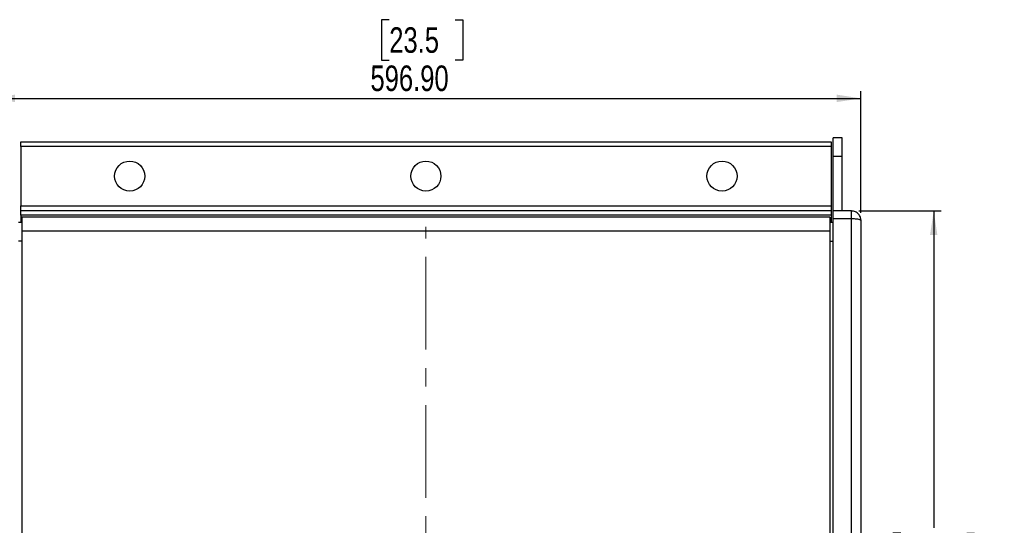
# Model space of a CAD drawing. Header units: millimetres. Extents: x 0 to 594, y 0 to 420.
# Tile 5 of 15: x 69 to 204, y 181 to 250. Entities that reach past the tile are written whole.
import ezdxf

# ---------------------------------------------------------------- set-up
doc = ezdxf.new("R2010")
doc.units = ezdxf.units.MM
doc.linetypes.add('CENTERX2', pattern=[20.32, 12.7, -2.54, 2.54, -2.54])
doc.layers.add('OUTLINE', color=7, linetype='Continuous')
doc.layers.add('SLD-0', color=7, linetype='Continuous')
doc.styles.add('SLDTEXTSTYLE0', font='TXT', dxfattribs={"width": 0.75})
doc.dimstyles.new('SLDDIMSTYLE0', dxfattribs={"dimtxt": 3.5, "dimasz": 3.302, "dimexe": 0, "dimexo": 0.0625, "dimgap": 0.875, "dimtad": 0, "dimtih": 1, "dimtoh": 1, "dimlfac": 5, "dimrnd": 1e-09, "dimzin": 12, "dimdsep": 46, "dimtxsty": 'SLDTEXTSTYLE0', "dimsah": 1, "dimcen": 0.09, "dimadec": 0, "dimazin": 3, "dimtfac": 1, "dimtofl": 0, "dimtmove": 0, "dimatfit": 3, "dimfxl": 1, "dimfrac": 2, "dimtolj": 1, "dimtzin": 12, "dimarcsym": 0})
doc.dimstyles.new('SLDDIMSTYLE1', dxfattribs={"dimtxt": 3.5, "dimasz": 3.302, "dimexe": 0, "dimexo": 0.0625, "dimgap": 0.875, "dimtad": 0, "dimtih": 1, "dimtoh": 1, "dimlfac": 5, "dimrnd": 1e-09, "dimzin": 4, "dimdsep": 46, "dimtxsty": 'SLDTEXTSTYLE0', "dimsah": 1, "dimcen": 0.09, "dimadec": 0, "dimazin": 1, "dimtfac": 1, "dimtofl": 0, "dimtmove": 0, "dimatfit": 3, "dimfxl": 1, "dimfrac": 2, "dimtolj": 1, "dimtzin": 12, "dimarcsym": 0})

# ---------------------------------------------------------------- blocks, each defined once
blk = doc.blocks.new('_D')
at = {"layer": 'OUTLINE', "transparency": 16777216}
for p, q in [((184.18, 224.07), (195.45, 224.07)), ((194.45, 224.07), (194.45, 180.6)), ((189.92, 179.89), (188.85, 179.89)), ((188.85, 179.89), (188.85, 174.33)), ((198.97, 179.89), (200.04, 179.89)), ((200.04, 179.89), (200.04, 174.33)), ((188.85, 174.33), (189.92, 174.33)), ((200.04, 174.33), (198.97, 174.33)), ((194.45, 121.62), (194.45, 169.09)), ((184.18, 121.62), (195.45, 121.62))]:
    blk.add_line(p, q, dxfattribs=at)
for points in [[(194.45, 224.07), (193.94, 220.76), (194.95, 220.76)], [(194.45, 121.62), (194.95, 124.92), (193.94, 124.92)]]:
    blk.add_solid(points, dxfattribs=at)
at = {"layer": 'OUTLINE', "transparency": 16777216, "char_height": 3.5, "attachment_point": 1, "style": 'SLDTEXTSTYLE0'}
for s, insert in [('20.2', (189.92, 178.84)), ('512.23', (187.33, 173.6))]:
    blk.add_mtext(s, dxfattribs=dict(at, insert=insert))
blk = doc.blocks.new('_D_1')
at = {"layer": 'OUTLINE', "transparency": 16777216}
for p, q in [((119.73, 250.3), (118.67, 250.3)), ((118.67, 250.3), (118.67, 244.75)), ((128.78, 250.3), (129.85, 250.3)), ((129.85, 250.3), (129.85, 244.75)), ((118.67, 244.75), (119.73, 244.75)), ((129.85, 244.75), (128.78, 244.75)), ((65.07, 223.79), (65.07, 240.51)), ((184.45, 223.79), (184.45, 240.51)), ((65.07, 239.51), (184.45, 239.51))]:
    blk.add_line(p, q, dxfattribs=at)
for points in [[(65.07, 239.51), (68.37, 239), (68.37, 240.02)], [(184.45, 239.51), (181.14, 240.02), (181.14, 239)]]:
    blk.add_solid(points, dxfattribs=at)
at = {"layer": 'OUTLINE', "transparency": 16777216, "char_height": 3.5, "attachment_point": 1, "style": 'SLDTEXTSTYLE0'}
for s, insert in [('23.5', (119.73, 249.26)), ('596.90', (117.15, 244.02))]:
    blk.add_mtext(s, dxfattribs=dict(at, insert=insert))

msp = doc.modelspace()

# ---------------------------------------------------------------- linework, layer by layer
at = {"color": 7, "linetype": 'Continuous', "lineweight": 25}
for p, q in [((181.906415, 234.085155), (180.636415, 234.085155)), ((180.636415, 231.577833), (180.636415, 234.085155)), ((181.906415, 231.577833), (181.906415, 234.085155)), ((69.160895, 233.545542), (180.351935, 233.545542)), ((69.160895, 232.910542), (69.160895, 233.545542)), ((180.351935, 232.910542), (69.160895, 232.910542)), ((69.160895, 232.910542), (69.160895, 224.782542)), ((180.351935, 233.545542), (180.351935, 232.910542)), ((180.351935, 232.910542), (180.351935, 224.782542)), ((180.636415, 231.577833), (181.906415, 231.577833)), ((180.636415, 224.06529), (180.636415, 231.577833)), ((181.906415, 224.06529), (181.906415, 231.577833)), ((69.160895, 224.782542), (180.351935, 224.782542)), ((69.160895, 224.147542), (69.160895, 224.782542)), ((180.351935, 224.782542), (180.351935, 224.147542)), ((69.160895, 224.147542), (180.351935, 224.147542)), ((69.160895, 223.512542), (69.160895, 224.147542)), ((180.351935, 223.512542), (69.160895, 223.512542)), ((69.160895, 223.512542), (69.160895, 222.465472)), ((180.179215, 223.221209), (69.333615, 223.221209)), ((69.333615, 223.221209), (69.333615, 221.355634)), ((180.179215, 223.221209), (180.179215, 221.355634)), ((180.351935, 224.147542), (180.351935, 223.512542)), ((180.351935, 223.512542), (180.351935, 222.465472)), ((183.176415, 224.06529), (180.636415, 224.06529)), ((180.636415, 223.024382), (180.636415, 224.06529)), ((180.636415, 122.660248), (180.636415, 223.024382)), ((180.636415, 223.024382), (183.176415, 223.024382)), ((183.176415, 122.660248), (183.176415, 223.024382)), ((69.333615, 222.465472), (68.876415, 222.465472)), ((180.636415, 222.465472), (180.179215, 222.465472)), ((184.446415, 222.792099), (184.446415, 122.892532)), ((69.333615, 221.355634), (69.333615, 124.328996)), ((69.333615, 221.355634), (180.179215, 221.355634)), ((180.179215, 221.355634), (180.179215, 124.328996))]:
    msp.add_line(p, q, dxfattribs=at)
at = {"color": 8, "linetype": 'Continuous', "lineweight": 25}
for p, q in [((183.176415, 223.024382), (183.176415, 224.06529)), ((69.333615, 219.907393), (68.876415, 219.907393)), ((180.179215, 219.907393), (180.636415, 219.907393))]:
    msp.add_line(p, q, dxfattribs=at)
at = {"color": 7, "linetype": 'Continuous', "lineweight": 25}
for centre in [(84.116415, 228.846542), (124.756415, 228.846542), (165.396415, 228.846542)]:
    msp.add_circle(centre, 2.06502, dxfattribs=at)
for points, knots in [([(184.446415, 222.792099), (184.441034, 222.881001), (184.430247, 223.05923), (184.344151, 223.314642), (184.210991, 223.546843), (184.032085, 223.745334), (183.816502, 223.903113), (183.572085, 224.0097), (183.353849, 224.064624), (183.220373, 224.058792), (183.176259, 224.056864)], [0, 0, 0, 0, 0.13352205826, 0.26768259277, 0.40108962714, 0.53389037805, 0.66680350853, 0.79953789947, 0.93374804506, 1, 1, 1, 1]), ([(183.176415, 223.024382), (183.288289, 223.022816), (183.505124, 223.019779), (183.832609, 222.994372), (184.155857, 222.947842), (184.353375, 222.887671), (184.423856, 222.838983), (184.442308, 222.813687), (184.446088, 222.800301), (184.44641, 222.793385), (184.446414, 222.792294), (184.446415, 222.792099)], [0, 0, 0, 0, 0.1683184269, 0.326238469, 0.5287113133, 0.7806128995, 0.887855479, 0.9429111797, 0.9909933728, 0.9983870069, 1, 1, 1, 1])]:
    msp.add_open_spline(points, degree=3, knots=knots, dxfattribs=at)
at = {"layer": 'SLD-0', "linetype": 'CENTERX2', "lineweight": 18}
msp.add_line((124.756415, 123.777238), (124.756415, 221.907393), dxfattribs=at)

# ---------------------------------------------------------------- dimensions: what is measured, and where the dimension line sits
at = {"layer": 'OUTLINE'}
for base, p1, p2, angle, dimstyle, picture, middle in [((184.446415, 245.260346), (65.066415, 222.792099), (184.446415, 222.792099), 0, 'SLDDIMSTYLE1', '_D_1', (124.257149, 245.260346)), ((194.446415, 121.61934), (183.176415, 224.06529), (183.176415, 121.61934), 90, 'SLDDIMSTYLE0', '_D', (194.446415, 174.844503))]:
    dim = msp.add_linear_dim(base=base, p1=p1, p2=p2, angle=angle, dimstyle=dimstyle, dxfattribs=at)
    dim.commit()
    dim.dimension.update_dxf_attribs({"geometry": picture, "text_midpoint": middle, "dimtype": 160})

doc.saveas('drawing.dxf')
